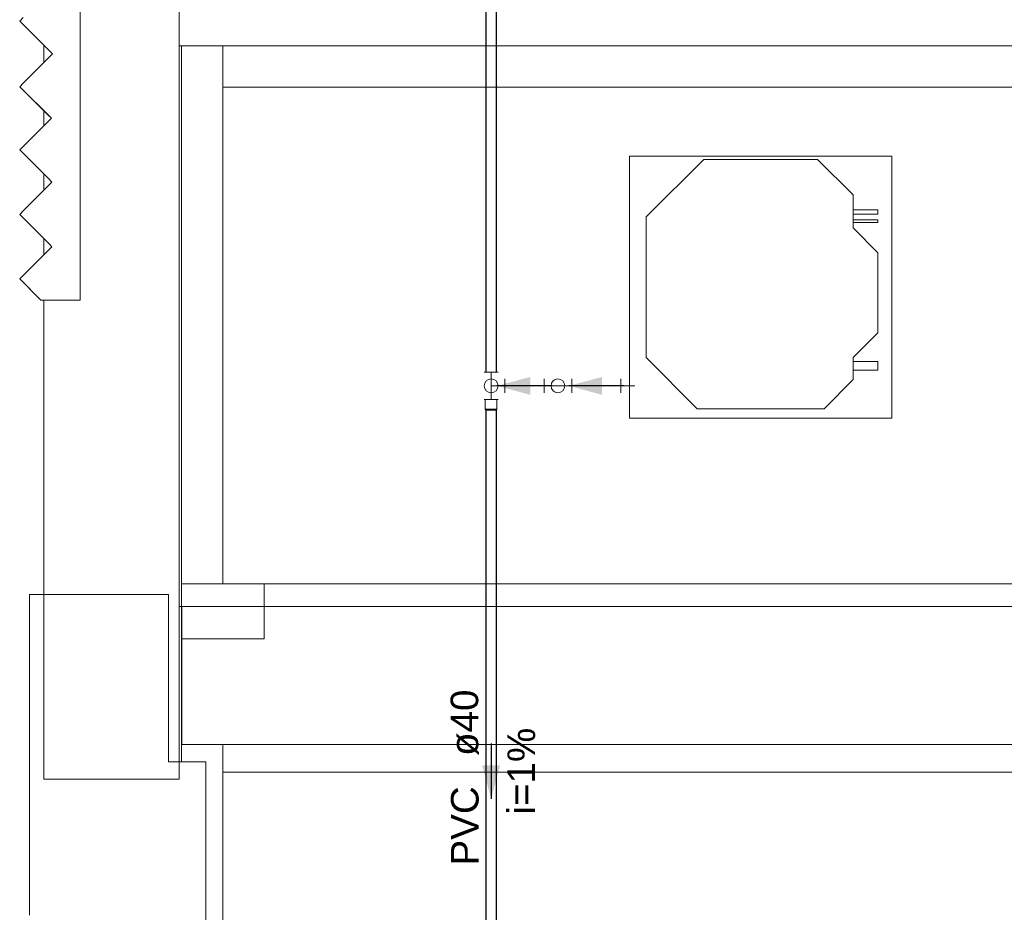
# Model space of a CAD drawing. Header units: millimetres. Extents: x -261 to 187, y -214 to 106.
# Tile 48 of 256: x -222.54 to -218.97, y -159.1 to -155.86. Entities that reach past the tile are written whole.
import ezdxf

# ---------------------------------------------------------------- set-up
doc = ezdxf.new("R2010")
doc.units = ezdxf.units.MM
doc.header["$LTSCALE"] = 0.005
doc.header["$MEASUREMENT"] = 0
doc.linetypes.add('NULL', pattern=[0])
for name, color, linetype, lineweight in [('AP-Condutos Ar condicionado', 4, 'Continuous', 25), ('AP-Conexões Ar condicionado', 9, 'Continuous', 18), ('AP-Sentido conduto Ar condicionado', 9, 'Continuous', 30), ('AP-Textos conduto Ar condicionado', 7, 'Continuous', 9), ('IFC-Elemento construtivo genérico-Contorno', 9, 'Continuous', 5), ('IFC-Laje-Contorno', 9, 'Continuous', 5), ('IFC-Parede padrão-Contorno', 9, 'Continuous', 5), ('IFC-Parede-Contorno', 9, 'Continuous', 5), ('IFC-Pilar-Contorno', 9, 'Continuous', 5), ('IFC-Viga-Contorno', 9, 'Continuous', 5), ('M-EQPM', 7, 'Continuous', 18), ('Simbolos', 5, 'Continuous', 20), ('Simbolos_int', 174, 'Continuous', 5)]:
    doc.layers.add(name, color=color, linetype=linetype, lineweight=lineweight)
doc.styles.add('Arial', font='arial.ttf')

msp = doc.modelspace()

# ---------------------------------------------------------------- hatches: boundary and pattern name
at = {"layer": 'AP-Sentido conduto Ar condicionado', "linetype": 'Continuous'}
for points in [[(-220.8086, -157.1909), (-220.6879, -157.2233), (-220.6879, -157.1586)], [(-220.5484, -157.1909), (-220.4277, -157.2233), (-220.4277, -157.1586)], [(-220.8297, -158.6875), (-220.7974, -158.5668), (-220.8621, -158.5668)]]:
    msp.add_hatch(color=7, dxfattribs=at).paths.add_polyline_path(points)

# ---------------------------------------------------------------- linework, layer by layer
at = {"layer": 'AP-Condutos Ar condicionado'}
for p, q in [((-220.8485, -152.7882), (-220.8485, -157.1409)), ((-220.8109, -152.7882), (-220.8109, -157.1409)), ((-220.6376, -157.1909), (-220.7797, -157.1909)), ((-220.3593, -157.1909), (-220.5376, -157.1909)), ((-220.8485, -157.2794), (-220.8485, -159.9157)), ((-220.8109, -157.2794), (-220.8109, -159.9157))]:
    msp.add_line(p, q, dxfattribs=at)
at = {"layer": 'AP-Conexões Ar condicionado'}
for p, q in [((-220.8547, -157.1409), (-220.8047, -157.1409)), ((-220.8297, -157.1909), (-220.8297, -157.1409)), ((-220.8297, -157.1909), (-220.7797, -157.1909)), ((-220.8297, -157.1909), (-220.8297, -157.2409)), ((-220.7797, -157.1659), (-220.7797, -157.2159)), ((-220.6376, -157.2159), (-220.6376, -157.1659)), ((-220.5876, -157.1909), (-220.6376, -157.1909)), ((-220.5876, -157.1909), (-220.5376, -157.1909)), ((-220.5376, -157.1659), (-220.5376, -157.2159)), ((-220.3593, -157.2159), (-220.3593, -157.1659)), ((-220.3093, -157.1909), (-220.3593, -157.1909)), ((-220.8047, -157.2409), (-220.8547, -157.2409))]:
    msp.add_line(p, q, dxfattribs=at)
for centre in [(-220.8297, -157.1909), (-220.8297, -157.1909), (-220.5876, -157.1909), (-220.5876, -157.1909)]:
    msp.add_circle(centre, 0.025, dxfattribs=at)
at = {"layer": 'AP-Sentido conduto Ar condicionado'}
for points in [[(-220.6086, -157.1909), (-220.8086, -157.1909)], [(-220.3484, -157.1909), (-220.5484, -157.1909)], [(-220.8297, -158.4875), (-220.8297, -158.6875)]]:
    msp.add_lwpolyline(points, dxfattribs=at)
at = {"layer": 'IFC-Elemento construtivo genérico-Contorno', "lineweight": 5}
for p, q in [((-222.319, -156.88), (-222.319, -155.6727)), ((-222.538, -155.8684), (-222.5253, -155.8557)), ((-222.538, -155.8684), (-222.4322, -155.9742)), ((-222.4322, -155.9742), (-222.4191, -155.9873)), ((-222.5249, -156.0931), (-222.4191, -155.9873)), ((-222.538, -156.1063), (-222.5249, -156.0931)), ((-222.538, -156.1063), (-222.4233, -156.221)), ((-222.538, -156.1063), (-222.4359, -156.2084)), ((-222.5253, -156.3231), (-222.4233, -156.221)), ((-222.4359, -156.2084), (-222.4233, -156.221)), ((-222.538, -156.3358), (-222.5253, -156.3231)), ((-222.538, -156.3358), (-222.4341, -156.4397)), ((-222.4341, -156.4397), (-222.4212, -156.4527)), ((-222.5251, -156.5566), (-222.4212, -156.4527)), ((-222.538, -156.5695), (-222.5251, -156.5566)), ((-222.538, -156.5695), (-222.4341, -156.6735)), ((-222.5251, -156.7903), (-222.4212, -156.6864)), ((-222.4341, -156.6735), (-222.4212, -156.6864)), ((-222.538, -156.8032), (-222.5251, -156.7903)), ((-222.538, -156.8032), (-222.4612, -156.88)), ((-222.538, -156.8032), (-222.4697, -156.8715)), ((-222.4697, -156.8715), (-222.4612, -156.88)), ((-222.4612, -156.88), (-222.3347, -156.88))]:
    msp.add_line(p, q, dxfattribs=at)
at = {"layer": 'IFC-Laje-Contorno', "lineweight": 5}
for p, q in [((-221.9607, -157.9906), (-221.9521, -157.9906)), ((-221.6521, -157.9906), (-218.229, -157.9906)), ((-221.9521, -158.4179), (-221.9507, -158.4179))]:
    msp.add_line(p, q, dxfattribs=at)
at = {"layer": 'IFC-Parede padrão-Contorno', "lineweight": 5}
for p, q in [((-221.9607, -155.9586), (-219.3052, -155.9586)), ((-221.9607, -155.984), (-221.9607, -155.9586)), ((-219.3052, -155.9586), (-217.829, -155.9586)), ((-221.9507, -158.0665), (-221.9507, -157.9906)), ((-221.9507, -157.9906), (-221.6171, -157.9906)), ((-221.6171, -157.9906), (-221.4821, -157.9906)), ((-221.4821, -157.9906), (-221.233, -157.9906)), ((-221.233, -157.9906), (-220.9682, -157.9906)), ((-220.9682, -157.9906), (-220.8858, -157.9906)), ((-220.8858, -157.9906), (-220.7849, -157.9906)), ((-220.7849, -157.9906), (-217.829, -157.9906)), ((-221.9507, -158.4466), (-221.9507, -158.0665)), ((-221.9507, -158.4906), (-221.9507, -158.4466)), ((-221.9507, -158.4906), (-221.6171, -158.4906)), ((-221.6171, -158.4906), (-221.4821, -158.4906)), ((-221.4821, -158.4906), (-221.233, -158.4906)), ((-221.233, -158.4906), (-220.9682, -158.4906)), ((-220.9682, -158.4906), (-220.8858, -158.4906)), ((-220.8858, -158.4906), (-220.7849, -158.4906)), ((-220.7849, -158.4906), (-217.829, -158.4906))]:
    msp.add_line(p, q, dxfattribs=at)
at = {"layer": 'IFC-Parede-Contorno', "lineweight": 5}
for p, q in [((-221.9607, -156.9197), (-221.9607, -155.7504)), ((-222.4507, -156.019), (-222.4507, -155.9557)), ((-222.4507, -156.2485), (-222.4507, -156.1936)), ((-222.4507, -156.4822), (-222.4507, -156.4231)), ((-222.4507, -156.7159), (-222.4507, -156.6569)), ((-222.4507, -157.2385), (-222.4507, -156.88)), ((-222.3373, -156.88), (-222.319, -156.88)), ((-221.9607, -157.1665), (-221.9607, -156.9197)), ((-221.9607, -158.1289), (-221.9607, -157.1665)), ((-222.4507, -157.9464), (-222.4507, -157.2385)), ((-222.503, -157.9471), (-222.4861, -157.9471)), ((-222.503, -158.5987), (-222.503, -157.9471)), ((-222.4861, -157.9471), (-222.4791, -157.9471)), ((-222.4791, -157.9471), (-222.2049, -157.9471)), ((-222.4507, -158.1716), (-222.4507, -157.9464)), ((-222.2049, -157.9471), (-221.9989, -157.9471)), ((-221.9989, -158.2238), (-221.9989, -157.9471)), ((-221.9607, -158.6164), (-221.9607, -158.1289)), ((-222.4507, -158.6164), (-222.4507, -158.1716)), ((-221.9989, -158.5539), (-221.9989, -158.2238)), ((-221.9989, -158.5539), (-221.9769, -158.5539)), ((-221.9769, -158.5539), (-221.9036, -158.5539)), ((-221.9036, -158.5539), (-221.8641, -158.5539)), ((-221.8641, -159.0894), (-221.8641, -158.5539)), ((-222.503, -158.6456), (-222.503, -158.5987)), ((-222.4507, -158.6164), (-222.286, -158.6164)), ((-222.286, -158.6164), (-221.9607, -158.6164)), ((-222.503, -159.1093), (-222.503, -158.6456)), ((-221.8641, -159.6715), (-221.8641, -159.0894))]:
    msp.add_line(p, q, dxfattribs=at)
at = {"layer": 'IFC-Pilar-Contorno', "lineweight": 5}
for p, q in [((-221.9521, -157.9304), (-221.9521, -157.9084)), ((-221.9521, -157.9084), (-221.8808, -157.9084)), ((-221.8808, -157.9084), (-221.6852, -157.9084)), ((-221.6852, -157.9084), (-221.6521, -157.9084)), ((-221.6521, -157.9559), (-221.6521, -157.9084)), ((-221.9521, -158.0608), (-221.9521, -157.9304)), ((-221.6521, -158.0863), (-221.6521, -157.9559)), ((-221.9521, -158.1083), (-221.9521, -158.0608)), ((-221.6521, -158.1083), (-221.6521, -158.0863)), ((-221.9521, -158.1083), (-221.9191, -158.1083)), ((-221.9191, -158.1083), (-221.8478, -158.1083)), ((-221.8478, -158.1083), (-221.6521, -158.1083))]:
    msp.add_line(p, q, dxfattribs=at)
at = {"layer": 'IFC-Viga-Contorno', "lineweight": 5}
for p, q in [((-221.9521, -157.9084), (-221.9521, -155.9586)), ((-221.8021, -157.9084), (-221.8021, -155.9586)), ((-221.8021, -156.1085), (-217.8291, -156.1085)), ((-221.9521, -157.9084), (-221.8021, -157.9084)), ((-221.6521, -157.9084), (-217.8291, -157.9084)), ((-221.6521, -157.9906), (-221.6521, -157.9084)), ((-221.9521, -158.5539), (-221.9521, -158.1083)), ((-221.8021, -159.6935), (-221.8021, -158.4906)), ((-221.8021, -158.5914), (-217.8291, -158.5914))]:
    msp.add_line(p, q, dxfattribs=at)
at = {"layer": 'M-EQPM', "color": 8, "lineweight": 5}
for p, q in [((-219.853, -156.3584), (-220.328, -156.3584)), ((-220.328, -156.3584), (-220.328, -157.3084)), ((-220.328, -157.3084), (-220.328, -156.3584)), ((-220.328, -156.3584), (-219.378, -156.3584)), ((-220.0594, -156.3699), (-220.268, -156.5784)), ((-220.268, -156.5784), (-220.0594, -156.3699)), ((-219.6466, -156.3699), (-220.0594, -156.3699)), ((-220.0594, -156.3699), (-219.6466, -156.3699)), ((-219.378, -156.3584), (-219.853, -156.3584)), ((-219.518, -156.4984), (-219.6466, -156.3699)), ((-219.6466, -156.3699), (-219.518, -156.4984)), ((-219.378, -157.3084), (-219.378, -156.3584)), ((-219.378, -156.3584), (-219.378, -157.3084)), ((-219.518, -156.6184), (-219.518, -156.4984)), ((-219.518, -156.4984), (-219.518, -156.6184)), ((-219.428, -156.5523), (-219.518, -156.5523)), ((-219.428, -156.5682), (-219.428, -156.5523)), ((-220.268, -156.5784), (-220.268, -157.0884)), ((-220.268, -157.0884), (-220.268, -156.5784)), ((-219.518, -156.5682), (-219.428, -156.5682)), ((-219.428, -156.5893), (-219.518, -156.5893)), ((-219.428, -156.5988), (-219.428, -156.5893)), ((-219.518, -156.5988), (-219.428, -156.5988)), ((-219.428, -156.7084), (-219.518, -156.6184)), ((-219.518, -156.6184), (-219.428, -156.7084)), ((-219.428, -156.9984), (-219.428, -156.7084)), ((-219.428, -156.7084), (-219.428, -156.9984)), ((-219.518, -157.0884), (-219.428, -156.9984)), ((-219.428, -156.9984), (-219.518, -157.0884)), ((-220.268, -157.0884), (-220.0826, -157.2738)), ((-220.0826, -157.2738), (-220.268, -157.0884)), ((-219.518, -157.1684), (-219.518, -157.0884)), ((-219.518, -157.0884), (-219.518, -157.1684)), ((-219.428, -157.1024), (-219.518, -157.1024)), ((-219.428, -157.1344), (-219.428, -157.1024)), ((-219.518, -157.1344), (-219.428, -157.1344)), ((-219.6234, -157.2738), (-219.518, -157.1684)), ((-219.518, -157.1684), (-219.6234, -157.2738)), ((-220.0826, -157.2738), (-219.6234, -157.2738)), ((-219.6234, -157.2738), (-220.0826, -157.2738)), ((-220.328, -157.3084), (-219.378, -157.3084)), ((-219.378, -157.3084), (-220.328, -157.3084))]:
    msp.add_line(p, q, dxfattribs=at)
at = {"layer": 'Simbolos'}
for p, q in [((-220.8509, -157.2409), (-220.8085, -157.2409)), ((-220.8509, -157.2409), (-220.8509, -157.2749)), ((-220.8085, -157.2409), (-220.8085, -157.2749)), ((-220.8509, -157.2749), (-220.8497, -157.2794)), ((-220.8085, -157.2749), (-220.8097, -157.2794))]:
    msp.add_line(p, q, dxfattribs=at)
at = {"layer": 'Simbolos_int'}
for p, q in [((-220.8509, -157.2749), (-220.8085, -157.2749)), ((-220.8497, -157.2794), (-220.8097, -157.2794))]:
    msp.add_line(p, q, dxfattribs=at)

# ---------------------------------------------------------------- texts
at = {"layer": 'AP-Textos conduto Ar condicionado', "linetype": 'NULL', "char_height": 0.1, "rotation": 90.0002, "line_spacing_factor": 0.6, "style": 'Arial'}
for s, insert, width, attachment_point in [('ø40', (-220.8738, -158.5325), 0.481402, 7), ('i=1%', (-220.6696, -158.5875), 0.628963, 8), ('PVC', (-220.8738, -158.6425), 0.574695, 9)]:
    msp.add_mtext(s, dxfattribs=dict(at, insert=insert, width=width, attachment_point=attachment_point))

doc.saveas('drawing.dxf')
